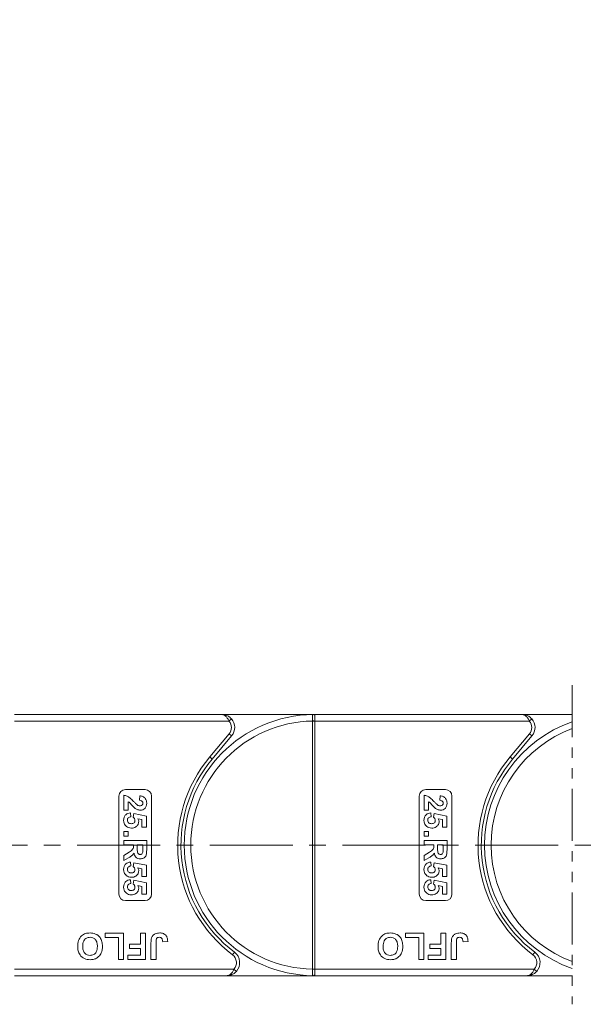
# Model space of a CAD drawing. Header units: millimetres. Extents: x 2390 to 3312, y -95 to 558.
# Tile 19 of 49: x 2904 to 2990, y 175 to 325. Entities that reach past the tile are written whole.
import ezdxf

# ---------------------------------------------------------------- set-up
doc = ezdxf.new("R2010")
doc.units = ezdxf.units.MM
doc.linetypes.add('CENTERX2', pattern=[20.32, 12.7, -2.54, 2.54, -2.54])
doc.linetypes.add('PHANTOM2', pattern=[31.75, 15.875, -3.175, 3.175, -3.175, 3.175, -3.175])
doc.styles.get("Standard").update_dxf_attribs({"font": '仿宋_GB2312.ttf', "width": 0.8})
doc.dimstyles.new('副本 ISO-25.1', dxfattribs={"dimtxt": 6, "dimasz": 5, "dimexe": 3.5, "dimexo": 0.625, "dimgap": 1.5, "dimtad": 1, "dimdsep": 46, "dimtxsty": 'Standard', "dimcen": 2.5, "dimadec": 0, "dimazin": 0, "dimtfac": 1, "dimtmove": 0, "dimatfit": 3, "dimfxl": 0, "dimarcsym": 0})

# ---------------------------------------------------------------- blocks, each defined once
blk = doc.blocks.new('*D935')
at = {"color": 0, "lineweight": -2}
for p, q in [((2905.14, 365.29), (3273.92, 365.29)), ((3270.42, 360.29), (3270.42, 183.9)), ((3219.71, 178.9), (3273.92, 178.9))]:
    blk.add_line(p, q, dxfattribs=at)
at = {"color": 0, "lineweight": 9}
for points in [[(3269.59, 360.29), (3271.26, 360.29), (3270.42, 365.29)], [(3269.59, 183.9), (3271.26, 183.9), (3270.42, 178.9)]]:
    blk.add_solid(points, dxfattribs=at)
at = {"layer": 'Defpoints', "color": 0, "lineweight": 9}
for p in [(2904.51, 365.29), (3219.09, 178.9), (3270.42, 178.9)]:
    blk.add_point(p, dxfattribs=at)
at = {"color": 0, "lineweight": 9, "insert": (3265.92, 272.1), "char_height": 6, "attachment_point": 5, "rotation": 90}
blk.add_mtext('2R+40', dxfattribs=at)

msp = doc.modelspace()

# ---------------------------------------------------------------- linework, layer by layer
at = {"color": 3, "linetype": 'PHANTOM2', "lineweight": 9, "ltscale": 0.5}
msp.add_line((2988.661, 223.368), (2988.655, 174.523), dxfattribs=at)
at = {"color": 7, "linetype": 'Continuous', "lineweight": 15}
for p, q in [((2934.953, 218.903), (2903.221, 218.903)), ((2934.953, 218.903), (2949.221, 218.903)), ((2949.221, 218.783), (2949.221, 218.903)), ((2980.953, 218.903), (2949.221, 218.903)), ((2949.221, 217.903), (2949.221, 218.783)), ((2980.953, 218.903), (2988.66, 218.903)), ((2903.221, 217.903), (2936.071, 217.903)), ((2936.071, 217.903), (2936.444, 218.236)), ((2948.871, 217.905), (2948.871, 217.9)), ((2949.221, 217.9), (2948.871, 217.9)), ((2948.871, 217.9), (2948.871, 179.906)), ((2949.221, 217.9), (2949.221, 217.903)), ((2949.221, 217.903), (2982.071, 217.903)), ((2949.221, 179.906), (2949.221, 217.9)), ((2982.071, 217.903), (2982.444, 218.236)), ((2936.102, 215.939), (2933.134, 212.401)), ((2933.517, 212.08), (2936.485, 215.617)), ((2936.102, 215.939), (2936.485, 215.617)), ((2982.102, 215.939), (2979.134, 212.401)), ((2979.517, 212.08), (2982.485, 215.617)), ((2982.102, 215.939), (2982.485, 215.617)), ((2933.517, 212.08), (2933.134, 212.401)), ((2979.517, 212.08), (2979.134, 212.401)), ((2920.221, 207.403), (2923.221, 207.403)), ((2966.221, 207.403), (2969.221, 207.403)), ((2919.221, 191.403), (2919.221, 206.403)), ((2919.971, 204.243), (2919.971, 206.531)), ((2920.644, 205.543), (2920.644, 204.243)), ((2922.349, 205.768), (2922.415, 206.441)), ((2924.221, 206.403), (2924.221, 191.403)), ((2965.221, 191.403), (2965.221, 206.403)), ((2965.971, 204.243), (2965.971, 206.531)), ((2966.644, 205.543), (2966.644, 204.243)), ((2968.349, 205.768), (2968.415, 206.441)), ((2970.221, 206.403), (2970.221, 191.403)), ((2920.644, 204.243), (2919.971, 204.243)), ((2920.972, 203.839), (2921.048, 203.255)), ((2921.407, 203.161), (2921.49, 203.749)), ((2921.49, 203.749), (2923.426, 203.345)), ((2966.644, 204.243), (2965.971, 204.243)), ((2966.972, 203.839), (2967.048, 203.255)), ((2967.407, 203.161), (2967.49, 203.749)), ((2967.49, 203.749), (2969.426, 203.345)), ((2922.753, 202.805), (2922.129, 202.943)), ((2922.753, 201.64), (2922.753, 202.805)), ((2923.426, 203.345), (2923.426, 201.64)), ((2968.753, 202.805), (2968.129, 202.943)), ((2968.753, 201.64), (2968.753, 202.805)), ((2969.426, 203.345), (2969.426, 201.64)), ((2919.971, 200.967), (2920.644, 200.967)), ((2919.971, 200.294), (2919.971, 200.967)), ((2920.644, 200.967), (2920.644, 200.294)), ((2923.426, 201.64), (2922.753, 201.64)), ((2965.971, 200.294), (2965.971, 200.967)), ((2965.971, 200.967), (2966.644, 200.967)), ((2966.644, 200.967), (2966.644, 200.294)), ((2969.426, 201.64), (2968.753, 201.64)), ((2920.644, 200.294), (2919.971, 200.294)), ((2919.971, 199.621), (2923.471, 199.621)), ((2919.971, 198.948), (2919.971, 199.621)), ((2923.471, 199.621), (2923.471, 198.152)), ((2966.644, 200.294), (2965.971, 200.294)), ((2965.971, 199.621), (2969.471, 199.621)), ((2965.971, 198.948), (2965.971, 199.621)), ((2969.471, 199.621), (2969.471, 198.152)), ((2921.452, 198.948), (2919.971, 198.948)), ((2919.971, 197.311), (2920.766, 197.809)), ((2921.452, 198.797), (2921.452, 198.948)), ((2922.888, 198.948), (2922.035, 198.948)), ((2922.035, 198.948), (2922.035, 198.406)), ((2922.888, 198.376), (2922.888, 198.948)), ((2967.452, 198.948), (2965.971, 198.948)), ((2965.971, 197.311), (2966.766, 197.809)), ((2967.452, 198.797), (2967.452, 198.948)), ((2968.888, 198.948), (2968.035, 198.948)), ((2968.035, 198.948), (2968.035, 198.406)), ((2968.888, 198.376), (2968.888, 198.948)), ((2919.971, 196.525), (2919.971, 197.311)), ((2920.664, 196.949), (2919.971, 196.525)), ((2920.972, 196.3), (2921.048, 195.717)), ((2921.407, 195.623), (2921.49, 196.211)), ((2921.49, 196.211), (2923.426, 195.807)), ((2965.971, 196.525), (2965.971, 197.311)), ((2966.664, 196.949), (2965.971, 196.525)), ((2966.972, 196.3), (2967.048, 195.717)), ((2967.407, 195.623), (2967.49, 196.211)), ((2967.49, 196.211), (2969.426, 195.807)), ((2922.753, 195.267), (2922.129, 195.404)), ((2922.753, 194.102), (2922.753, 195.267)), ((2923.426, 195.807), (2923.426, 194.102)), ((2968.753, 195.267), (2968.129, 195.404)), ((2968.753, 194.102), (2968.753, 195.267)), ((2969.426, 195.807), (2969.426, 194.102)), ((2920.972, 193.608), (2921.048, 193.025)), ((2921.407, 192.931), (2921.49, 193.518)), ((2921.49, 193.518), (2923.426, 193.114)), ((2923.426, 194.102), (2922.753, 194.102)), ((2923.426, 193.114), (2923.426, 191.409)), ((2966.972, 193.608), (2967.048, 193.025)), ((2967.407, 192.931), (2967.49, 193.518)), ((2967.49, 193.518), (2969.426, 193.114)), ((2969.426, 194.102), (2968.753, 194.102)), ((2969.426, 193.114), (2969.426, 191.409)), ((2922.753, 192.574), (2922.129, 192.712)), ((2922.753, 191.409), (2922.753, 192.574)), ((2968.753, 192.574), (2968.129, 192.712)), ((2968.753, 191.409), (2968.753, 192.574)), ((2923.221, 190.403), (2920.221, 190.403)), ((2923.426, 191.409), (2922.753, 191.409)), ((2969.221, 190.403), (2966.221, 190.403)), ((2969.426, 191.409), (2968.753, 191.409)), ((2917.106, 184.736), (2917.106, 185.403)), ((2917.106, 185.403), (2919.926, 185.403)), ((2919.157, 184.736), (2917.106, 184.736)), ((2919.157, 181.403), (2919.157, 184.736)), ((2919.926, 185.403), (2919.926, 181.403)), ((2922.542, 183.711), (2922.542, 185.403)), ((2922.542, 185.403), (2923.311, 185.403)), ((2923.311, 185.403), (2923.311, 181.403)), ((2924.901, 183.992), (2924.901, 181.403)), ((2926.696, 184.121), (2925.926, 184.069)), ((2963.106, 184.736), (2963.106, 185.403)), ((2963.106, 185.403), (2965.926, 185.403)), ((2965.157, 184.736), (2963.106, 184.736)), ((2965.157, 181.403), (2965.157, 184.736)), ((2965.926, 185.403), (2965.926, 181.403)), ((2968.542, 183.711), (2968.542, 185.403)), ((2968.542, 185.403), (2969.311, 185.403)), ((2969.311, 185.403), (2969.311, 181.403)), ((2970.901, 183.992), (2970.901, 181.403)), ((2972.696, 184.121), (2971.926, 184.069)), ((2920.849, 183.044), (2920.849, 183.711)), ((2920.849, 183.711), (2922.542, 183.711)), ((2922.542, 183.044), (2920.849, 183.044)), ((2922.542, 182.069), (2922.542, 183.044)), ((2924.131, 181.403), (2924.131, 183.924)), ((2936.921, 182.503), (2936.621, 182.103)), ((2966.849, 183.044), (2966.849, 183.711)), ((2966.849, 183.711), (2968.542, 183.711)), ((2968.542, 183.044), (2966.849, 183.044)), ((2968.542, 182.069), (2968.542, 183.044)), ((2970.131, 181.403), (2970.131, 183.924)), ((2982.921, 182.503), (2982.621, 182.103)), ((2919.926, 181.403), (2919.157, 181.403)), ((2920.593, 181.403), (2920.593, 182.069)), ((2920.593, 182.069), (2922.542, 182.069)), ((2923.311, 181.403), (2920.593, 181.403)), ((2924.901, 181.403), (2924.131, 181.403)), ((2965.926, 181.403), (2965.157, 181.403)), ((2966.593, 181.403), (2966.593, 182.069)), ((2966.593, 182.069), (2968.542, 182.069)), ((2969.311, 181.403), (2966.593, 181.403)), ((2970.901, 181.403), (2970.131, 181.403)), ((2936.839, 179.903), (2903.221, 179.903)), ((2937.212, 179.569), (2936.839, 179.903)), ((2948.871, 179.906), (2948.871, 179.901)), ((2949.221, 179.906), (2948.871, 179.906)), ((2949.221, 179.903), (2949.221, 179.906)), ((2949.221, 179.903), (2949.221, 179.023)), ((2982.839, 179.903), (2949.221, 179.903)), ((2983.212, 179.569), (2982.839, 179.903)), ((2903.221, 178.903), (2935.721, 178.903)), ((2949.221, 178.903), (2935.721, 178.903)), ((2949.221, 179.023), (2949.221, 178.903)), ((2949.221, 178.903), (2981.721, 178.903)), ((2988.655, 178.903), (2981.721, 178.903))]:
    msp.add_line(p, q, dxfattribs=at)
at = {"color": 1, "linetype": 'CENTERX2', "lineweight": 13}
msp.add_line((2811.221, 198.903), (3232.068, 198.903), dxfattribs=at)
at = {"color": 7, "linetype": 'Continuous', "lineweight": 15}
for centre, radius, start, end in [((2949.221, 198.903), 20, 90.67353, 269.32647), ((2948.985, 218.606), 0.295, 36.74973, 89.7268), ((2949.221, 198.903), 19, 91.05551, 268.94449), ((2934.953, 216.903), 1.5, 320, 41.81031), ((2934.953, 216.903), 2, 320, 41.81031), ((2948.959, 200.253), 17.652, 89.14787, 90.28404), ((2995.221, 198.903), 20, 109.15025, 250.83461), ((2980.953, 216.903), 1.5, 320, 41.81031), ((2980.953, 216.903), 2, 320, 41.81031), ((2995.221, 198.903), 19, 110.2013, 249.78356), ((2949.221, 198.903), 21, 140, 233.1301), ((2949.221, 198.903), 20.5, 140, 233.1301), ((2995.221, 198.903), 21, 140, 233.1301), ((2995.221, 198.903), 20.5, 140, 233.1301), ((2920.221, 206.403), 1, 90, 180), ((2923.221, 206.403), 1, 0, 90), ((2966.221, 206.403), 1, 90, 180), ((2969.221, 206.403), 1, 0, 90), ((2920.221, 191.403), 1, 180, 270), ((2923.221, 191.403), 1, 270, 0), ((2966.221, 191.403), 1, 180, 270), ((2969.221, 191.403), 1, 270, 0), ((2935.721, 180.903), 2, 318.18969, 53.1301), ((2981.721, 180.903), 2, 318.18969, 53.1301), ((2935.721, 180.903), 1.5, 318.18969, 53.1301), ((2981.721, 180.903), 1.5, 318.18969, 53.1301), ((2948.959, 197.525), 17.624, 269.71473, 270.8527), ((2948.985, 179.199), 0.295, 270.2732, 323.25027)]:
    msp.add_arc(centre, radius, start, end, dxfattribs=at)
for points, knots in [([(2934.953, 218.903), (2934.956, 218.903), (2934.967, 218.903), (2935.005, 218.902), (2935.05, 218.901), (2935.309, 218.884), (2935.705, 218.787), (2936.158, 218.525), (2936.365, 218.316), (2936.444, 218.236)], [0, 0, 0, 0, 0.00508751, 0.02036912, 0.07080725, 0.08908627, 0.50031067, 0.809226, 1, 1, 1, 1]), ([(2936.071, 217.903), (2936.044, 217.962), (2935.988, 218.082), (2935.881, 218.265), (2935.753, 218.449), (2935.637, 218.577), (2935.48, 218.72), (2935.325, 218.82), (2935.159, 218.877), (2935.08, 218.893), (2935.035, 218.899), (2935.009, 218.901), (2934.986, 218.902), (2934.971, 218.903), (2934.963, 218.903), (2934.957, 218.903), (2934.955, 218.903), (2934.953, 218.903)], [0, 0, 0, 0, 0.10102949, 0.20494614, 0.33716829, 0.47429709, 0.5161999, 0.74365074, 0.85308987, 0.91424801, 0.93216977, 0.96013693, 0.97654495, 0.98619361, 0.99469798, 0.99593178, 1, 1, 1, 1]), ([(2948.986, 218.901), (2948.974, 218.9), (2948.939, 218.896), (2948.902, 218.846), (2948.877, 218.71), (2948.869, 218.48), (2948.869, 218.197), (2948.871, 217.996), (2948.871, 217.905)], [0, 0, 0, 0, 0.0736104, 0.2252813, 0.4127189, 0.6160541, 0.826783, 1, 1, 1, 1]), ([(2949.221, 218.903), (2949.22, 218.903), (2949.151, 218.903), (2949.067, 218.902), (2948.998, 218.902), (2948.986, 218.901)], [0, 0, 0, 0, 0.01208715, 0.82463018, 1, 1, 1, 1]), ([(2980.953, 218.903), (2980.956, 218.903), (2980.967, 218.903), (2981.005, 218.902), (2981.05, 218.901), (2981.309, 218.884), (2981.705, 218.787), (2982.158, 218.525), (2982.365, 218.316), (2982.444, 218.236)], [0, 0, 0, 0, 0.0050875, 0.0203691, 0.0708073, 0.0890863, 0.5003107, 0.809226, 1, 1, 1, 1]), ([(2982.071, 217.903), (2982.044, 217.962), (2981.988, 218.082), (2981.881, 218.265), (2981.753, 218.449), (2981.637, 218.577), (2981.48, 218.72), (2981.325, 218.82), (2981.159, 218.877), (2981.08, 218.893), (2981.035, 218.899), (2981.009, 218.901), (2980.986, 218.902), (2980.971, 218.903), (2980.963, 218.903), (2980.957, 218.903), (2980.955, 218.903), (2980.953, 218.903)], [0, 0, 0, 0, 0.10102949, 0.20494614, 0.33716829, 0.47429709, 0.5161999, 0.74365074, 0.85308987, 0.91424801, 0.93216977, 0.96013693, 0.97654495, 0.98619361, 0.99469798, 0.99593178, 1, 1, 1, 1]), ([(2919.971, 206.531), (2920.137, 206.498), (2920.47, 206.432), (2920.974, 206.084), (2921.275, 205.774), (2921.459, 205.585)], [0, 0, 0, 0, 0.27955077, 0.55933178, 1, 1, 1, 1]), ([(2921.641, 204.582), (2921.526, 204.689), (2921.335, 204.865), (2921.095, 205.134), (2920.893, 205.365), (2920.727, 205.484), (2920.644, 205.543)], [0, 0, 0, 0, 0.3399849, 0.5601859, 0.7803799, 1, 1, 1, 1]), ([(2921.459, 205.585), (2921.559, 205.479), (2921.738, 205.29), (2921.937, 205.122), (2922.024, 205.049)], [0, 0, 0, 0, 0.5602349, 1, 1, 1, 1]), ([(2922.024, 205.049), (2922.095, 205.008), (2922.221, 204.935), (2922.365, 204.921), (2922.429, 204.916)], [0, 0, 0, 0, 0.5601166, 1, 1, 1, 1]), ([(2922.888, 205.331), (2922.885, 205.38), (2922.878, 205.477), (2922.805, 205.609), (2922.632, 205.74), (2922.466, 205.757), (2922.349, 205.768)], [0, 0, 0, 0, 0.1872361, 0.3740839, 0.5606964, 1, 1, 1, 1]), ([(2922.415, 206.441), (2922.576, 206.417), (2922.896, 206.369), (2923.267, 206.08), (2923.446, 205.697), (2923.463, 205.443), (2923.471, 205.317)], [0, 0, 0, 0, 0.2807519, 0.5589701, 0.7792745, 1, 1, 1, 1]), ([(2922.429, 204.916), (2922.495, 204.919), (2922.626, 204.927), (2922.79, 205.025), (2922.878, 205.175), (2922.884, 205.279), (2922.888, 205.331)], [0, 0, 0, 0, 0.2806635, 0.5594614, 0.7793655, 1, 1, 1, 1]), ([(2923.471, 205.317), (2923.461, 205.165), (2923.442, 204.863), (2923.206, 204.497), (2922.875, 204.275), (2922.638, 204.253), (2922.519, 204.243)], [0, 0, 0, 0, 0.2805682, 0.5597501, 0.7797946, 1, 1, 1, 1]), ([(2965.971, 206.531), (2966.137, 206.498), (2966.47, 206.432), (2966.974, 206.084), (2967.275, 205.774), (2967.459, 205.585)], [0, 0, 0, 0, 0.27955077, 0.55933178, 1, 1, 1, 1]), ([(2967.641, 204.582), (2967.526, 204.689), (2967.335, 204.865), (2967.095, 205.134), (2966.893, 205.365), (2966.727, 205.484), (2966.644, 205.543)], [0, 0, 0, 0, 0.3399849, 0.5601859, 0.7803799, 1, 1, 1, 1]), ([(2967.459, 205.585), (2967.559, 205.479), (2967.738, 205.29), (2967.937, 205.122), (2968.024, 205.049)], [0, 0, 0, 0, 0.5602349, 1, 1, 1, 1]), ([(2968.024, 205.049), (2968.095, 205.008), (2968.221, 204.935), (2968.365, 204.921), (2968.429, 204.916)], [0, 0, 0, 0, 0.5601166, 1, 1, 1, 1]), ([(2968.888, 205.331), (2968.885, 205.38), (2968.878, 205.477), (2968.805, 205.609), (2968.632, 205.74), (2968.466, 205.757), (2968.349, 205.768)], [0, 0, 0, 0, 0.1872361, 0.3740839, 0.5606964, 1, 1, 1, 1]), ([(2968.415, 206.441), (2968.576, 206.417), (2968.896, 206.369), (2969.267, 206.08), (2969.446, 205.697), (2969.463, 205.443), (2969.471, 205.317)], [0, 0, 0, 0, 0.2807519, 0.5589701, 0.7792745, 1, 1, 1, 1]), ([(2968.429, 204.916), (2968.495, 204.919), (2968.626, 204.927), (2968.79, 205.025), (2968.878, 205.175), (2968.884, 205.279), (2968.888, 205.331)], [0, 0, 0, 0, 0.2806635, 0.5594614, 0.7793655, 1, 1, 1, 1]), ([(2969.471, 205.317), (2969.461, 205.165), (2969.442, 204.863), (2969.206, 204.497), (2968.875, 204.275), (2968.638, 204.253), (2968.519, 204.243)], [0, 0, 0, 0, 0.28056822, 0.55975014, 0.7797946, 1, 1, 1, 1]), ([(2919.926, 202.693), (2919.94, 202.854), (2919.967, 203.176), (2920.244, 203.551), (2920.6, 203.769), (2920.848, 203.815), (2920.972, 203.839)], [0, 0, 0, 0, 0.27994837, 0.55903053, 0.77933073, 1, 1, 1, 1]), ([(2922.519, 204.243), (2922.339, 204.266), (2922.017, 204.307), (2921.756, 204.498), (2921.641, 204.582)], [0, 0, 0, 0, 0.558458, 1, 1, 1, 1]), ([(2965.926, 202.693), (2965.94, 202.854), (2965.967, 203.176), (2966.244, 203.551), (2966.6, 203.769), (2966.848, 203.815), (2966.972, 203.839)], [0, 0, 0, 0, 0.27994837, 0.55903053, 0.77933073, 1, 1, 1, 1]), ([(2968.519, 204.243), (2968.339, 204.266), (2968.017, 204.307), (2967.756, 204.498), (2967.641, 204.582)], [0, 0, 0, 0, 0.558458, 1, 1, 1, 1]), ([(2920.376, 201.754), (2920.229, 201.9), (2919.966, 202.163), (2919.939, 202.531), (2919.926, 202.693)], [0, 0, 0, 0, 0.5583531, 1, 1, 1, 1]), ([(2921.048, 203.255), (2920.971, 203.24), (2920.818, 203.211), (2920.642, 203.075), (2920.529, 202.905), (2920.516, 202.782), (2920.51, 202.721)], [0, 0, 0, 0, 0.2802995, 0.5599611, 0.7800424, 1, 1, 1, 1]), ([(2920.51, 202.721), (2920.519, 202.636), (2920.539, 202.464), (2920.702, 202.273), (2920.909, 202.188), (2921.043, 202.182), (2921.111, 202.178)], [0, 0, 0, 0, 0.2795727, 0.5586639, 0.7789233, 1, 1, 1, 1]), ([(2921.111, 202.178), (2921.19, 202.182), (2921.349, 202.19), (2921.549, 202.305), (2921.662, 202.483), (2921.671, 202.609), (2921.676, 202.671)], [0, 0, 0, 0, 0.2808976, 0.5594604, 0.779497, 1, 1, 1, 1]), ([(2922.26, 202.511), (2922.238, 202.352), (2922.195, 202.034), (2921.871, 201.703), (2921.499, 201.528), (2921.25, 201.513), (2921.125, 201.505)], [0, 0, 0, 0, 0.2790069, 0.5586194, 0.7790735, 1, 1, 1, 1]), ([(2921.676, 202.671), (2921.671, 202.725), (2921.662, 202.833), (2921.573, 203.01), (2921.47, 203.104), (2921.407, 203.161)], [0, 0, 0, 0, 0.2799631, 0.5600652, 1, 1, 1, 1]), ([(2922.129, 202.943), (2922.17, 202.867), (2922.243, 202.731), (2922.255, 202.578), (2922.26, 202.511)], [0, 0, 0, 0, 0.55988791, 1, 1, 1, 1]), ([(2966.376, 201.754), (2966.229, 201.9), (2965.966, 202.163), (2965.939, 202.531), (2965.926, 202.693)], [0, 0, 0, 0, 0.5583531, 1, 1, 1, 1]), ([(2967.048, 203.255), (2966.971, 203.24), (2966.818, 203.211), (2966.642, 203.075), (2966.529, 202.905), (2966.516, 202.782), (2966.51, 202.721)], [0, 0, 0, 0, 0.28029954, 0.55996113, 0.78004238, 1, 1, 1, 1]), ([(2966.51, 202.721), (2966.519, 202.636), (2966.539, 202.464), (2966.702, 202.273), (2966.909, 202.188), (2967.043, 202.182), (2967.111, 202.178)], [0, 0, 0, 0, 0.27957274, 0.55866387, 0.77892333, 1, 1, 1, 1]), ([(2967.111, 202.178), (2967.19, 202.182), (2967.349, 202.19), (2967.549, 202.305), (2967.662, 202.483), (2967.671, 202.609), (2967.676, 202.671)], [0, 0, 0, 0, 0.2808976, 0.5594604, 0.779497, 1, 1, 1, 1]), ([(2968.26, 202.511), (2968.238, 202.352), (2968.195, 202.034), (2967.871, 201.703), (2967.499, 201.528), (2967.25, 201.513), (2967.125, 201.505)], [0, 0, 0, 0, 0.2790069, 0.5586194, 0.7790735, 1, 1, 1, 1]), ([(2967.676, 202.671), (2967.671, 202.725), (2967.662, 202.833), (2967.573, 203.01), (2967.47, 203.104), (2967.407, 203.161)], [0, 0, 0, 0, 0.2799631, 0.5600652, 1, 1, 1, 1]), ([(2968.129, 202.943), (2968.17, 202.867), (2968.243, 202.731), (2968.255, 202.578), (2968.26, 202.511)], [0, 0, 0, 0, 0.5598879, 1, 1, 1, 1]), ([(2921.125, 201.505), (2920.974, 201.518), (2920.703, 201.541), (2920.476, 201.689), (2920.376, 201.754)], [0, 0, 0, 0, 0.5595341, 1, 1, 1, 1]), ([(2967.125, 201.505), (2966.974, 201.518), (2966.703, 201.541), (2966.476, 201.689), (2966.376, 201.754)], [0, 0, 0, 0, 0.5595341, 1, 1, 1, 1]), ([(2921.539, 197.672), (2921.463, 197.565), (2921.338, 197.389), (2921.097, 197.209), (2920.883, 197.074), (2920.737, 196.991), (2920.664, 196.949)], [0, 0, 0, 0, 0.3395791, 0.5595909, 0.7797866, 1, 1, 1, 1]), ([(2920.766, 197.809), (2920.978, 197.935), (2921.273, 198.11), (2921.455, 198.514), (2921.453, 198.702), (2921.452, 198.797)], [0, 0, 0, 0, 0.5610215, 0.7792953, 1, 1, 1, 1]), ([(2922.502, 196.794), (2922.366, 196.806), (2922.097, 196.829), (2921.777, 197.056), (2921.602, 197.36), (2921.56, 197.568), (2921.539, 197.672)], [0, 0, 0, 0, 0.2799536, 0.5589329, 0.7791735, 1, 1, 1, 1]), ([(2922.035, 198.406), (2922.029, 198.208), (2922.02, 197.96), (2922.097, 197.671), (2922.189, 197.551), (2922.322, 197.477), (2922.421, 197.47), (2922.471, 197.467)], [0, 0, 0, 0, 0.5009624, 0.6257853, 0.7504363, 0.8750317, 1, 1, 1, 1]), ([(2922.471, 197.467), (2922.528, 197.472), (2922.642, 197.481), (2922.815, 197.608), (2922.853, 197.753), (2922.877, 197.841)], [0, 0, 0, 0, 0.2811289, 0.561183, 1, 1, 1, 1]), ([(2923.471, 198.152), (2923.469, 197.993), (2923.464, 197.676), (2923.38, 197.271), (2923.171, 197.024), (2922.903, 196.842), (2922.662, 196.813), (2922.502, 196.794)], [0, 0, 0, 0, 0.25114321, 0.50052719, 0.62573533, 0.75104958, 1, 1, 1, 1]), ([(2922.877, 197.841), (2922.881, 197.94), (2922.889, 198.119), (2922.888, 198.297), (2922.888, 198.376)], [0, 0, 0, 0, 0.5599213, 1, 1, 1, 1]), ([(2967.539, 197.672), (2967.463, 197.565), (2967.338, 197.389), (2967.097, 197.209), (2966.883, 197.074), (2966.737, 196.991), (2966.664, 196.949)], [0, 0, 0, 0, 0.3395791, 0.5595909, 0.7797866, 1, 1, 1, 1]), ([(2966.766, 197.809), (2966.978, 197.935), (2967.273, 198.11), (2967.455, 198.514), (2967.453, 198.702), (2967.452, 198.797)], [0, 0, 0, 0, 0.5610215, 0.7792953, 1, 1, 1, 1]), ([(2968.502, 196.794), (2968.366, 196.806), (2968.097, 196.829), (2967.777, 197.056), (2967.602, 197.36), (2967.56, 197.568), (2967.539, 197.672)], [0, 0, 0, 0, 0.2799536, 0.5589329, 0.7791735, 1, 1, 1, 1]), ([(2968.035, 198.406), (2968.029, 198.208), (2968.02, 197.96), (2968.097, 197.671), (2968.189, 197.551), (2968.322, 197.477), (2968.421, 197.47), (2968.471, 197.467)], [0, 0, 0, 0, 0.5009624, 0.6257853, 0.7504363, 0.8750317, 1, 1, 1, 1]), ([(2968.471, 197.467), (2968.528, 197.472), (2968.642, 197.481), (2968.815, 197.608), (2968.853, 197.753), (2968.877, 197.841)], [0, 0, 0, 0, 0.2811289, 0.561183, 1, 1, 1, 1]), ([(2969.471, 198.152), (2969.469, 197.993), (2969.464, 197.676), (2969.38, 197.271), (2969.171, 197.024), (2968.903, 196.842), (2968.662, 196.813), (2968.502, 196.794)], [0, 0, 0, 0, 0.2511432, 0.5005272, 0.6257353, 0.7510496, 1, 1, 1, 1]), ([(2968.877, 197.841), (2968.881, 197.94), (2968.889, 198.119), (2968.888, 198.297), (2968.888, 198.376)], [0, 0, 0, 0, 0.5599213, 1, 1, 1, 1]), ([(2919.926, 195.155), (2919.94, 195.316), (2919.967, 195.638), (2920.244, 196.012), (2920.6, 196.231), (2920.848, 196.277), (2920.972, 196.3)], [0, 0, 0, 0, 0.27994837, 0.55903053, 0.77933073, 1, 1, 1, 1]), ([(2965.926, 195.155), (2965.94, 195.316), (2965.967, 195.638), (2966.244, 196.012), (2966.6, 196.231), (2966.848, 196.277), (2966.972, 196.3)], [0, 0, 0, 0, 0.2799484, 0.5590305, 0.7793307, 1, 1, 1, 1]), ([(2920.376, 194.215), (2920.229, 194.362), (2919.966, 194.625), (2919.939, 194.992), (2919.926, 195.155)], [0, 0, 0, 0, 0.5583531, 1, 1, 1, 1]), ([(2921.048, 195.717), (2920.971, 195.702), (2920.818, 195.672), (2920.642, 195.536), (2920.529, 195.366), (2920.516, 195.244), (2920.51, 195.183)], [0, 0, 0, 0, 0.2802995, 0.5599611, 0.7800424, 1, 1, 1, 1]), ([(2920.51, 195.183), (2920.519, 195.097), (2920.539, 194.926), (2920.702, 194.734), (2920.909, 194.65), (2921.043, 194.643), (2921.111, 194.64)], [0, 0, 0, 0, 0.2795727, 0.5586639, 0.7789233, 1, 1, 1, 1]), ([(2921.111, 194.64), (2921.19, 194.644), (2921.349, 194.652), (2921.549, 194.767), (2921.662, 194.945), (2921.671, 195.07), (2921.676, 195.133)], [0, 0, 0, 0, 0.2808976, 0.5594604, 0.779497, 1, 1, 1, 1]), ([(2922.26, 194.972), (2922.238, 194.814), (2922.195, 194.496), (2921.871, 194.165), (2921.499, 193.99), (2921.25, 193.975), (2921.125, 193.967)], [0, 0, 0, 0, 0.2790069, 0.5586194, 0.7790735, 1, 1, 1, 1]), ([(2921.676, 195.133), (2921.671, 195.187), (2921.662, 195.295), (2921.573, 195.471), (2921.47, 195.565), (2921.407, 195.623)], [0, 0, 0, 0, 0.2799631, 0.5600652, 1, 1, 1, 1]), ([(2922.129, 195.404), (2922.17, 195.328), (2922.243, 195.193), (2922.255, 195.04), (2922.26, 194.972)], [0, 0, 0, 0, 0.5598879, 1, 1, 1, 1]), ([(2966.376, 194.215), (2966.229, 194.362), (2965.966, 194.625), (2965.939, 194.992), (2965.926, 195.155)], [0, 0, 0, 0, 0.5583531, 1, 1, 1, 1]), ([(2967.048, 195.717), (2966.971, 195.702), (2966.818, 195.672), (2966.642, 195.536), (2966.529, 195.366), (2966.516, 195.244), (2966.51, 195.183)], [0, 0, 0, 0, 0.2802995, 0.5599611, 0.7800424, 1, 1, 1, 1]), ([(2966.51, 195.183), (2966.519, 195.097), (2966.539, 194.926), (2966.702, 194.734), (2966.909, 194.65), (2967.043, 194.643), (2967.111, 194.64)], [0, 0, 0, 0, 0.27957274, 0.55866387, 0.77892333, 1, 1, 1, 1]), ([(2967.111, 194.64), (2967.19, 194.644), (2967.349, 194.652), (2967.549, 194.767), (2967.662, 194.945), (2967.671, 195.07), (2967.676, 195.133)], [0, 0, 0, 0, 0.2808976, 0.5594604, 0.779497, 1, 1, 1, 1]), ([(2968.26, 194.972), (2968.238, 194.814), (2968.195, 194.496), (2967.871, 194.165), (2967.499, 193.99), (2967.25, 193.975), (2967.125, 193.967)], [0, 0, 0, 0, 0.2790069, 0.5586194, 0.7790735, 1, 1, 1, 1]), ([(2967.676, 195.133), (2967.671, 195.187), (2967.662, 195.295), (2967.573, 195.471), (2967.47, 195.565), (2967.407, 195.623)], [0, 0, 0, 0, 0.2799631, 0.5600652, 1, 1, 1, 1]), ([(2968.129, 195.404), (2968.17, 195.328), (2968.243, 195.193), (2968.255, 195.04), (2968.26, 194.972)], [0, 0, 0, 0, 0.5598879, 1, 1, 1, 1]), ([(2919.926, 192.462), (2919.94, 192.624), (2919.967, 192.946), (2920.244, 193.32), (2920.6, 193.538), (2920.848, 193.585), (2920.972, 193.608)], [0, 0, 0, 0, 0.2799484, 0.5590305, 0.7793307, 1, 1, 1, 1]), ([(2921.125, 193.967), (2920.974, 193.98), (2920.703, 194.003), (2920.476, 194.15), (2920.376, 194.215)], [0, 0, 0, 0, 0.5595341, 1, 1, 1, 1]), ([(2921.048, 193.025), (2920.971, 193.01), (2920.818, 192.98), (2920.642, 192.844), (2920.529, 192.674), (2920.516, 192.552), (2920.51, 192.49)], [0, 0, 0, 0, 0.2802995, 0.5599611, 0.7800424, 1, 1, 1, 1]), ([(2965.926, 192.462), (2965.94, 192.624), (2965.967, 192.946), (2966.244, 193.32), (2966.6, 193.538), (2966.848, 193.585), (2966.972, 193.608)], [0, 0, 0, 0, 0.2799484, 0.5590305, 0.7793307, 1, 1, 1, 1]), ([(2967.125, 193.967), (2966.974, 193.98), (2966.703, 194.003), (2966.476, 194.15), (2966.376, 194.215)], [0, 0, 0, 0, 0.5595341, 1, 1, 1, 1]), ([(2967.048, 193.025), (2966.971, 193.01), (2966.818, 192.98), (2966.642, 192.844), (2966.529, 192.674), (2966.516, 192.552), (2966.51, 192.49)], [0, 0, 0, 0, 0.2802995, 0.5599611, 0.7800424, 1, 1, 1, 1]), ([(2920.376, 191.523), (2920.229, 191.67), (2919.966, 191.933), (2919.939, 192.3), (2919.926, 192.462)], [0, 0, 0, 0, 0.5583531, 1, 1, 1, 1]), ([(2921.125, 191.275), (2920.974, 191.288), (2920.703, 191.311), (2920.476, 191.458), (2920.376, 191.523)], [0, 0, 0, 0, 0.5595341, 1, 1, 1, 1]), ([(2920.51, 192.49), (2920.519, 192.405), (2920.539, 192.234), (2920.702, 192.042), (2920.909, 191.958), (2921.043, 191.951), (2921.111, 191.948)], [0, 0, 0, 0, 0.2795727, 0.5586639, 0.7789233, 1, 1, 1, 1]), ([(2921.111, 191.948), (2921.19, 191.952), (2921.349, 191.959), (2921.549, 192.074), (2921.662, 192.253), (2921.671, 192.378), (2921.676, 192.441)], [0, 0, 0, 0, 0.2808976, 0.5594604, 0.779497, 1, 1, 1, 1]), ([(2922.26, 192.28), (2922.238, 192.121), (2922.195, 191.804), (2921.871, 191.473), (2921.499, 191.298), (2921.25, 191.282), (2921.125, 191.275)], [0, 0, 0, 0, 0.2790069, 0.5586194, 0.7790735, 1, 1, 1, 1]), ([(2921.676, 192.441), (2921.671, 192.495), (2921.662, 192.603), (2921.573, 192.779), (2921.47, 192.873), (2921.407, 192.931)], [0, 0, 0, 0, 0.2799631, 0.5600652, 1, 1, 1, 1]), ([(2922.129, 192.712), (2922.17, 192.636), (2922.243, 192.5), (2922.255, 192.347), (2922.26, 192.28)], [0, 0, 0, 0, 0.5598879, 1, 1, 1, 1]), ([(2966.376, 191.523), (2966.229, 191.67), (2965.966, 191.933), (2965.939, 192.3), (2965.926, 192.462)], [0, 0, 0, 0, 0.5583531, 1, 1, 1, 1]), ([(2967.125, 191.275), (2966.974, 191.288), (2966.703, 191.311), (2966.476, 191.458), (2966.376, 191.523)], [0, 0, 0, 0, 0.5595341, 1, 1, 1, 1]), ([(2966.51, 192.49), (2966.519, 192.405), (2966.539, 192.234), (2966.702, 192.042), (2966.909, 191.958), (2967.043, 191.951), (2967.111, 191.948)], [0, 0, 0, 0, 0.27957274, 0.55866387, 0.77892333, 1, 1, 1, 1]), ([(2967.111, 191.948), (2967.19, 191.952), (2967.349, 191.959), (2967.549, 192.074), (2967.662, 192.253), (2967.671, 192.378), (2967.676, 192.441)], [0, 0, 0, 0, 0.2808976, 0.5594604, 0.779497, 1, 1, 1, 1]), ([(2968.26, 192.28), (2968.238, 192.121), (2968.195, 191.804), (2967.871, 191.473), (2967.499, 191.298), (2967.25, 191.282), (2967.125, 191.275)], [0, 0, 0, 0, 0.2790069, 0.5586194, 0.7790735, 1, 1, 1, 1]), ([(2967.676, 192.441), (2967.671, 192.495), (2967.662, 192.603), (2967.573, 192.779), (2967.47, 192.873), (2967.407, 192.931)], [0, 0, 0, 0, 0.2799631, 0.5600652, 1, 1, 1, 1]), ([(2968.129, 192.712), (2968.17, 192.636), (2968.243, 192.5), (2968.255, 192.347), (2968.26, 192.28)], [0, 0, 0, 0, 0.5598879, 1, 1, 1, 1]), ([(2912.901, 183.408), (2912.92, 183.704), (2912.96, 184.294), (2913.426, 185.011), (2914.097, 185.404), (2914.56, 185.437), (2914.792, 185.454)], [0, 0, 0, 0, 0.280551, 0.5594882, 0.779434, 1, 1, 1, 1]), ([(2914.792, 185.454), (2915.088, 185.427), (2915.679, 185.374), (2916.342, 184.82), (2916.657, 184.12), (2916.683, 183.658), (2916.696, 183.427)], [0, 0, 0, 0, 0.2799425, 0.558704, 0.7790449, 1, 1, 1, 1]), ([(2924.219, 184.685), (2924.282, 184.818), (2924.407, 185.084), (2924.848, 185.406), (2925.228, 185.436), (2925.46, 185.454)], [0, 0, 0, 0, 0.28012164, 0.5603549, 1, 1, 1, 1]), ([(2925.46, 185.454), (2925.655, 185.44), (2926.044, 185.411), (2926.489, 185.048), (2926.672, 184.576), (2926.688, 184.273), (2926.696, 184.121)], [0, 0, 0, 0, 0.2802457, 0.5584161, 0.7788266, 1, 1, 1, 1]), ([(2958.901, 183.408), (2958.92, 183.704), (2958.96, 184.294), (2959.426, 185.011), (2960.097, 185.404), (2960.56, 185.437), (2960.792, 185.454)], [0, 0, 0, 0, 0.280551, 0.5594882, 0.779434, 1, 1, 1, 1]), ([(2960.792, 185.454), (2961.088, 185.427), (2961.679, 185.374), (2962.342, 184.82), (2962.657, 184.12), (2962.683, 183.658), (2962.696, 183.427)], [0, 0, 0, 0, 0.2799425, 0.558704, 0.7790449, 1, 1, 1, 1]), ([(2970.219, 184.685), (2970.282, 184.818), (2970.407, 185.084), (2970.848, 185.406), (2971.228, 185.436), (2971.46, 185.454)], [0, 0, 0, 0, 0.2801216, 0.5603549, 1, 1, 1, 1]), ([(2971.46, 185.454), (2971.655, 185.44), (2972.044, 185.411), (2972.489, 185.048), (2972.672, 184.576), (2972.688, 184.273), (2972.696, 184.121)], [0, 0, 0, 0, 0.28024575, 0.55841609, 0.77882663, 1, 1, 1, 1]), ([(2914.794, 184.787), (2914.604, 184.763), (2914.224, 184.714), (2913.725, 184.185), (2913.691, 183.691), (2913.67, 183.389)], [0, 0, 0, 0, 0.2799912, 0.5597684, 1, 1, 1, 1]), ([(2915.926, 183.4), (2915.917, 183.59), (2915.899, 183.967), (2915.648, 184.449), (2915.24, 184.743), (2914.943, 184.773), (2914.794, 184.787)], [0, 0, 0, 0, 0.2810208, 0.5601162, 0.7799393, 1, 1, 1, 1]), ([(2924.131, 183.924), (2924.132, 184.068), (2924.134, 184.325), (2924.193, 184.575), (2924.219, 184.685)], [0, 0, 0, 0, 0.5602943, 1, 1, 1, 1]), ([(2925.41, 184.787), (2925.317, 184.781), (2925.178, 184.772), (2925.024, 184.661), (2924.898, 184.411), (2924.9, 184.178), (2924.901, 183.992)], [0, 0, 0, 0, 0.2493961, 0.3744258, 0.4994543, 1, 1, 1, 1]), ([(2925.822, 184.567), (2925.795, 184.604), (2925.742, 184.678), (2925.601, 184.77), (2925.482, 184.781), (2925.41, 184.787)], [0, 0, 0, 0, 0.2806722, 0.5608436, 1, 1, 1, 1]), ([(2925.926, 184.069), (2925.922, 184.166), (2925.914, 184.338), (2925.85, 184.497), (2925.822, 184.567)], [0, 0, 0, 0, 0.561018, 1, 1, 1, 1]), ([(2960.794, 184.787), (2960.604, 184.763), (2960.224, 184.714), (2959.725, 184.185), (2959.691, 183.691), (2959.67, 183.389)], [0, 0, 0, 0, 0.2799912, 0.5597684, 1, 1, 1, 1]), ([(2961.926, 183.4), (2961.917, 183.59), (2961.899, 183.967), (2961.648, 184.449), (2961.24, 184.743), (2960.943, 184.773), (2960.794, 184.787)], [0, 0, 0, 0, 0.2810208, 0.5601162, 0.7799393, 1, 1, 1, 1]), ([(2970.131, 183.924), (2970.132, 184.068), (2970.134, 184.325), (2970.193, 184.575), (2970.219, 184.685)], [0, 0, 0, 0, 0.5602943, 1, 1, 1, 1]), ([(2971.41, 184.787), (2971.317, 184.781), (2971.178, 184.772), (2971.024, 184.661), (2970.898, 184.411), (2970.9, 184.178), (2970.901, 183.992)], [0, 0, 0, 0, 0.2493961, 0.3744258, 0.4994543, 1, 1, 1, 1]), ([(2971.822, 184.567), (2971.795, 184.604), (2971.742, 184.678), (2971.601, 184.77), (2971.482, 184.781), (2971.41, 184.787)], [0, 0, 0, 0, 0.2806722, 0.5608436, 1, 1, 1, 1]), ([(2971.926, 184.069), (2971.922, 184.166), (2971.914, 184.338), (2971.85, 184.497), (2971.822, 184.567)], [0, 0, 0, 0, 0.561018, 1, 1, 1, 1]), ([(2914.804, 181.352), (2914.506, 181.38), (2913.911, 181.436), (2913.249, 182.002), (2912.938, 182.71), (2912.913, 183.175), (2912.901, 183.408)], [0, 0, 0, 0, 0.27983069, 0.55866913, 0.77900555, 1, 1, 1, 1]), ([(2913.67, 183.389), (2913.678, 183.201), (2913.694, 182.826), (2913.936, 182.34), (2914.35, 182.056), (2914.646, 182.031), (2914.794, 182.018)], [0, 0, 0, 0, 0.2810873, 0.5600131, 0.7796914, 1, 1, 1, 1]), ([(2914.794, 182.018), (2914.984, 182.04), (2915.364, 182.084), (2915.872, 182.604), (2915.906, 183.098), (2915.926, 183.4)], [0, 0, 0, 0, 0.2802778, 0.5598769, 1, 1, 1, 1]), ([(2916.696, 183.427), (2916.69, 183.232), (2916.68, 182.883), (2916.567, 182.555), (2916.517, 182.41)], [0, 0, 0, 0, 0.5601708, 1, 1, 1, 1]), ([(2960.804, 181.352), (2960.506, 181.38), (2959.911, 181.436), (2959.249, 182.002), (2958.938, 182.71), (2958.913, 183.175), (2958.901, 183.408)], [0, 0, 0, 0, 0.2798307, 0.5586691, 0.7790056, 1, 1, 1, 1]), ([(2959.67, 183.389), (2959.678, 183.201), (2959.694, 182.826), (2959.936, 182.34), (2960.35, 182.056), (2960.646, 182.031), (2960.794, 182.018)], [0, 0, 0, 0, 0.2810873, 0.5600131, 0.7796914, 1, 1, 1, 1]), ([(2960.794, 182.018), (2960.984, 182.04), (2961.364, 182.084), (2961.872, 182.604), (2961.906, 183.098), (2961.926, 183.4)], [0, 0, 0, 0, 0.2802778, 0.5598769, 1, 1, 1, 1]), ([(2962.696, 183.427), (2962.69, 183.232), (2962.68, 182.883), (2962.567, 182.555), (2962.517, 182.41)], [0, 0, 0, 0, 0.5601708, 1, 1, 1, 1]), ([(2915.647, 181.509), (2915.493, 181.457), (2915.219, 181.364), (2914.931, 181.355), (2914.804, 181.352)], [0, 0, 0, 0, 0.5595644, 1, 1, 1, 1]), ([(2916.517, 182.41), (2916.399, 182.197), (2916.187, 181.817), (2915.812, 181.603), (2915.647, 181.509)], [0, 0, 0, 0, 0.55995567, 1, 1, 1, 1]), ([(2961.647, 181.509), (2961.493, 181.457), (2961.219, 181.364), (2960.931, 181.355), (2960.804, 181.352)], [0, 0, 0, 0, 0.5595644, 1, 1, 1, 1]), ([(2962.517, 182.41), (2962.399, 182.197), (2962.187, 181.817), (2961.812, 181.603), (2961.647, 181.509)], [0, 0, 0, 0, 0.5599557, 1, 1, 1, 1]), ([(2935.721, 178.903), (2935.723, 178.903), (2935.725, 178.903), (2935.731, 178.903), (2935.739, 178.903), (2935.754, 178.903), (2935.776, 178.905), (2935.803, 178.907), (2935.848, 178.913), (2935.927, 178.929), (2936.093, 178.985), (2936.248, 179.085), (2936.455, 179.275), (2936.646, 179.51), (2936.781, 179.784), (2936.839, 179.903)], [0, 0, 0, 0, 0.00407592, 0.00531205, 0.01383251, 0.02349942, 0.03993848, 0.06795855, 0.08591422, 0.14718806, 0.25683422, 0.48471536, 0.52669744, 0.79537109, 1, 1, 1, 1]), ([(2935.721, 178.903), (2935.724, 178.903), (2935.735, 178.903), (2935.773, 178.903), (2935.818, 178.905), (2936.076, 178.922), (2936.473, 179.018), (2936.926, 179.281), (2937.133, 179.49), (2937.212, 179.569)], [0, 0, 0, 0, 0.00508751, 0.02036912, 0.07080725, 0.08908627, 0.50031067, 0.809226, 1, 1, 1, 1]), ([(2948.871, 179.901), (2948.871, 179.889), (2948.87, 179.765), (2948.869, 179.529), (2948.87, 179.237), (2948.885, 179.024), (2948.917, 178.918), (2948.967, 178.908), (2948.986, 178.904)], [0, 0, 0, 0, 0.0234843, 0.2373073, 0.4510924, 0.6637685, 0.8705553, 1, 1, 1, 1]), ([(2981.721, 178.903), (2981.723, 178.903), (2981.725, 178.903), (2981.731, 178.903), (2981.739, 178.903), (2981.754, 178.903), (2981.776, 178.905), (2981.803, 178.907), (2981.848, 178.913), (2981.927, 178.929), (2982.093, 178.985), (2982.248, 179.085), (2982.455, 179.275), (2982.646, 179.51), (2982.781, 179.784), (2982.839, 179.903)], [0, 0, 0, 0, 0.00407592, 0.00531205, 0.01383251, 0.02349942, 0.03993848, 0.06795855, 0.08591422, 0.14718806, 0.25683422, 0.48471536, 0.52669744, 0.79537109, 1, 1, 1, 1]), ([(2981.721, 178.903), (2981.724, 178.903), (2981.735, 178.903), (2981.773, 178.903), (2981.818, 178.905), (2982.076, 178.922), (2982.473, 179.018), (2982.926, 179.281), (2983.133, 179.49), (2983.212, 179.569)], [0, 0, 0, 0, 0.00508751, 0.02036912, 0.07080725, 0.08908627, 0.50031067, 0.809226, 1, 1, 1, 1]), ([(2948.986, 178.904), (2948.998, 178.904), (2949.067, 178.903), (2949.151, 178.903), (2949.22, 178.903), (2949.221, 178.903)], [0, 0, 0, 0, 0.17536982, 0.98791285, 1, 1, 1, 1])]:
    msp.add_open_spline(points, degree=3, knots=knots, dxfattribs=at)

# ---------------------------------------------------------------- dimensions: what is measured, and where the dimension line sits
at = {"color": 5, "lineweight": 9}
dim = msp.add_linear_dim(base=(3270.422, 178.903), p1=(2904.51, 365.289), p2=(3219.088, 178.903), angle=90, text='2R+40', dimstyle='副本 ISO-25.1', dxfattribs=at)
dim.commit()
dim.dimension.update_dxf_attribs({"geometry": '*D935', "text_midpoint": (3265.922, 272.096)})

doc.saveas('drawing.dxf')
